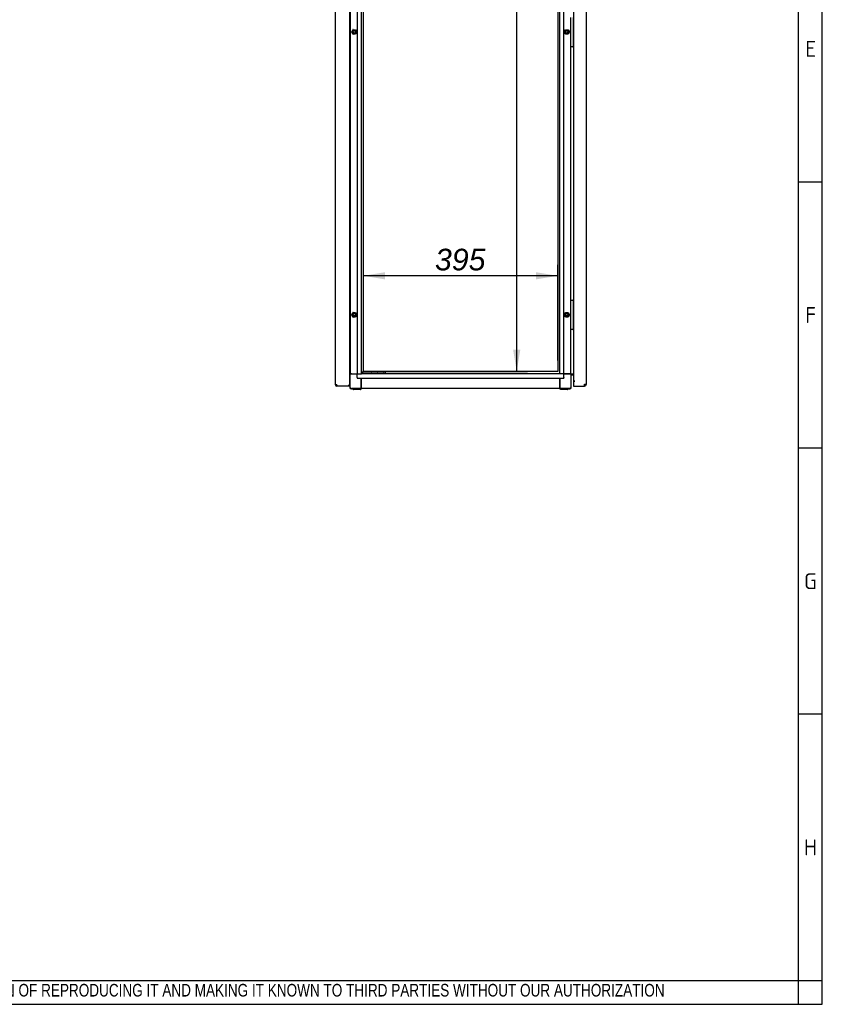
# Model space of a CAD drawing. Extents: x -15 to 412, y 11 to 308.
# Tile 7 of 10: x 310 to 412, y 11 to 136. Entities that reach past the tile are written whole.
import ezdxf
from ezdxf.lldxf.tags import DXFTag

# ---------------------------------------------------------------- set-up
doc = ezdxf.new("R2010")
doc.units = 0
doc.layers.get('0').update_dxf_attribs({"linetype": 'CONTINUOUS'})
for name, color, linetype in [('_TRANSLATION', 7, 'CONTINUOUS'), ('AE00198_03', 7, 'CONTINUOUS'), ('AE00219_00', 7, 'CONTINUOUS'), ('AE00219_03', 7, 'CONTINUOUS'), ('AE00368_00', 7, 'CONTINUOUS'), ('AE00500_10', 7, 'CONTINUOUS'), ('DEFAULT', 7, 'CONTINUOUS'), ('DV3__TRANSLATION', 7, 'CONTINUOUS'), ('F0000000_08', 7, 'CONTINUOUS'), ('F0000000_27', 7, 'CONTINUOUS'), ('F0000000_28', 7, 'CONTINUOUS'), ('M0000000_06', 7, 'CONTINUOUS'), ('M0000000_14', 7, 'CONTINUOUS'), ('M0000000_44', 7, 'CONTINUOUS'), ('M0000000_53', 7, 'CONTINUOUS'), ('M0000000_57', 7, 'CONTINUOUS')]:
    doc.layers.add(name, color=color, linetype=linetype)
doc.styles.add('SEACAD_ARIAL', font='arial.ttf')
doc.styles.add('SEACAD_ARIALI', font='ariali.ttf')
tags = doc.linetypes.add('CENTER2', pattern=[28.575, 19.05, -3.175, 3.175, -3.175]).pattern_tags.tags
tags[10:11] = [DXFTag(74, 4), DXFTag(75, 0), DXFTag(340, '0'), DXFTag(46, 0.0), DXFTag(50, 0.0), DXFTag(44, 0.0), DXFTag(45, 0.0)]
tags[8:9] = [DXFTag(74, 4), DXFTag(75, 0), DXFTag(340, '0'), DXFTag(46, 0.0), DXFTag(50, 0.0), DXFTag(44, 0.0), DXFTag(45, 0.0)]
tags[6:7] = [DXFTag(74, 4), DXFTag(75, 0), DXFTag(340, '0'), DXFTag(46, 0.0), DXFTag(50, 0.0), DXFTag(44, 0.0), DXFTag(45, 0.0)]
tags[4:5] = [DXFTag(74, 4), DXFTag(75, 0), DXFTag(340, '0'), DXFTag(46, 0.0), DXFTag(50, 0.0), DXFTag(44, 0.0), DXFTag(45, 0.0)]
doc.dimstyles.new('ISO', dxfattribs={"dimtxt": 2.75, "dimasz": 2.75, "dimexe": 1.375, "dimexo": 1.375, "dimgap": 0.6875, "dimtad": 1, "dimdec": 1, "dimlfac": 16, "dimtxsty": 'SEACAD_ARIAL', "dimblk1": '_SE_FILLED', "dimblk2": '_SE_FILLED', "dimsah": 1, "dimcen": 1.375, "dimazin": 3, "dimtfac": 0.7, "dimtdec": 3, "dimtmove": 0, "dimatfit": 3})

# ---------------------------------------------------------------- blocks, each defined once
blk = doc.blocks.new('SE2')
at = {"layer": 'AE00198_03', "color": 7, "linetype": 'CONTINUOUS'}
for p, q in [((380.43, 135.6), (380.46, 135.6)), ((380.46, 133.44), (380.43, 133.44)), ((380.43, 132.78), (380.46, 132.78)), ((380.46, 100.31), (380.43, 100.31)), ((380.43, 99.66), (380.46, 99.66)), ((380.46, 97.5), (380.43, 97.5)), ((380.43, 96.85), (380.46, 96.85))]:
    blk.add_line(p, q, dxfattribs=at)
at = {"layer": 'AE00219_00', "color": 7, "linetype": 'CONTINUOUS'}
for p, q in [((354.19, 91.11), (354.21, 91.09)), ((354.58, 91.09), (354.21, 91.09)), ((354.21, 91.09), (354.21, 91.08)), ((354.58, 91.09), (354.6, 91.11)), ((354.58, 91.08), (354.58, 91.09)), ((355.75, 91.11), (355.77, 91.09)), ((356.14, 91.09), (355.77, 91.09)), ((355.77, 91.09), (355.77, 91.08)), ((356.14, 91.09), (356.17, 91.11)), ((356.14, 91.08), (356.14, 91.09))]:
    blk.add_line(p, q, dxfattribs=at)
at = {"layer": 'AE00219_03', "color": 7, "linetype": 'CONTINUOUS'}
for p, q in [((350.19, 133.49), (350.19, 132.74)), ((350.21, 133.49), (350.19, 133.49)), ((350.19, 132.74), (350.21, 132.74)), ((350.19, 97.55), (350.19, 96.8)), ((350.21, 97.55), (350.19, 97.55)), ((350.19, 96.8), (350.21, 96.8))]:
    blk.add_line(p, q, dxfattribs=at)
at = {"layer": 'AE00368_00', "color": 7, "linetype": 'CONTINUOUS'}
for p, q in [((353.76, 91.11), (353.76, 91.08)), ((355.03, 91.08), (355.03, 91.11)), ((355.32, 91.11), (355.32, 91.08)), ((356.59, 91.11), (356.55, 91.11)), ((356.59, 91.08), (356.59, 91.11))]:
    blk.add_line(p, q, dxfattribs=at)
for centre, start, end in [((353.99, 91.07), 16.6015, 90), ((354.79, 91.07), 90, 163.3985), ((355.56, 91.07), 16.6015, 90), ((356.36, 91.07), 90, 163.3985)]:
    blk.add_arc(centre, 0.0438, start, end, dxfattribs=at)
at = {"layer": 'AE00500_10', "color": 7, "linetype": 'CONTINUOUS'}
for p, q in [((352.08, 135.63), (352.05, 135.63)), ((352.28, 134.52), (352.44, 134.81)), ((352.44, 134.22), (352.28, 134.52)), ((352.34, 134.52), (352.48, 134.75)), ((352.48, 134.28), (352.34, 134.52)), ((352.45, 134.81), (352.78, 134.81)), ((352.78, 134.22), (352.45, 134.22)), ((352.48, 134.75), (352.75, 134.75)), ((352.75, 134.28), (352.48, 134.28)), ((352.75, 134.75), (352.88, 134.52)), ((352.88, 134.52), (352.75, 134.28)), ((352.78, 134.81), (352.95, 134.52)), ((352.95, 134.52), (352.78, 134.22)), ((379.28, 134.52), (379.44, 134.81)), ((379.44, 134.22), (379.28, 134.52)), ((379.34, 134.52), (379.48, 134.75)), ((379.48, 134.28), (379.34, 134.52)), ((379.45, 134.81), (379.78, 134.81)), ((379.78, 134.22), (379.45, 134.22)), ((379.48, 134.75), (379.75, 134.75)), ((379.75, 134.28), (379.48, 134.28)), ((379.75, 134.75), (379.88, 134.52)), ((379.88, 134.52), (379.75, 134.28)), ((379.78, 134.81), (379.95, 134.52)), ((379.95, 134.52), (379.78, 134.22)), ((352.05, 133.4), (352.08, 133.4)), ((352.08, 132.82), (352.05, 132.82)), ((352.05, 100.28), (352.08, 100.28)), ((352.08, 99.69), (352.05, 99.69)), ((352.28, 98.58), (352.44, 98.87)), ((352.45, 98.87), (352.78, 98.87)), ((352.78, 98.87), (352.95, 98.58)), ((379.28, 98.58), (379.44, 98.87)), ((379.45, 98.87), (379.78, 98.87)), ((379.78, 98.87), (379.95, 98.58)), ((352.44, 98.29), (352.28, 98.58)), ((352.34, 98.58), (352.48, 98.81)), ((352.48, 98.35), (352.34, 98.58)), ((352.78, 98.29), (352.45, 98.29)), ((352.48, 98.81), (352.75, 98.81)), ((352.75, 98.35), (352.48, 98.35)), ((352.75, 98.81), (352.88, 98.58)), ((352.88, 98.58), (352.75, 98.35)), ((352.95, 98.58), (352.78, 98.29)), ((379.44, 98.29), (379.28, 98.58)), ((379.34, 98.58), (379.48, 98.81)), ((379.48, 98.35), (379.34, 98.58)), ((379.78, 98.29), (379.45, 98.29)), ((379.48, 98.81), (379.75, 98.81)), ((379.75, 98.35), (379.48, 98.35)), ((379.75, 98.81), (379.88, 98.58)), ((379.88, 98.58), (379.75, 98.35)), ((379.95, 98.58), (379.78, 98.29)), ((352.05, 97.47), (352.08, 97.47)), ((352.08, 96.88), (352.05, 96.88))]:
    blk.add_line(p, q, dxfattribs=at)
for centre in [(352.61, 134.52), (379.61, 134.52), (352.61, 98.58), (379.61, 98.58)]:
    blk.add_circle(centre, 0.154, dxfattribs=at)
for centre, radius, start, end in [((352.28, 134.52), 0.00313, 150, 210), ((352.61, 134.52), 0.188, 75, 15), ((352.45, 134.81), 0.00312, 90, 150), ((352.45, 134.23), 0.00312, 210, 270), ((352.78, 134.81), 0.00312, 30, 90), ((352.78, 134.23), 0.00312, 270, 330), ((352.95, 134.52), 0.00312, 330, 30), ((379.28, 134.52), 0.00312, 150, 210), ((379.61, 134.52), 0.188, 75, 15), ((379.45, 134.81), 0.00312, 90, 150), ((379.45, 134.23), 0.00312, 210, 270), ((379.78, 134.81), 0.00312, 30, 90), ((379.78, 134.23), 0.00312, 270, 330), ((379.95, 134.52), 0.00313, 330, 30), ((352.45, 98.87), 0.00313, 90, 150), ((352.78, 98.87), 0.00312, 30, 90), ((379.45, 98.87), 0.00313, 90, 150), ((379.78, 98.87), 0.00312, 30, 90), ((352.28, 98.58), 0.00313, 150, 210), ((352.61, 98.58), 0.188, 75, 15), ((352.45, 98.29), 0.00312, 210, 270), ((352.78, 98.29), 0.00313, 270, 330), ((352.95, 98.58), 0.00313, 330, 30), ((379.28, 98.58), 0.00312, 150, 210), ((379.61, 98.58), 0.188, 75, 15), ((379.45, 98.29), 0.00312, 210, 270), ((379.78, 98.29), 0.00312, 270, 330), ((379.95, 98.58), 0.00312, 330, 30)]:
    blk.add_arc(centre, radius, start, end, dxfattribs=at)
at = {"layer": 'DV3__TRANSLATION', "color": 7, "linetype": 'CENTER2'}
for p, q in [((353.77, 91.39), (353.77, 212.02)), ((378.46, 212.02), (378.46, 91.39)), ((378.46, 91.39), (353.77, 91.39))]:
    blk.add_line(p, q, dxfattribs=at)
at = {"layer": 'F0000000_08', "color": 7, "linetype": 'CONTINUOUS'}
for p, q in [((380.14, 132.67), (380.14, 136.36)), ((380.43, 136.36), (380.43, 132.67)), ((380.21, 132.64), (380.18, 132.64)), ((380.36, 132.64), (380.21, 132.64)), ((380.39, 132.64), (380.36, 132.64)), ((380.4, 132.64), (380.39, 132.64)), ((380.46, 132.68), (380.44, 132.65)), ((380.14, 96.74), (380.14, 100.42)), ((380.18, 100.45), (380.21, 100.45)), ((380.21, 100.45), (380.36, 100.45)), ((380.36, 100.45), (380.39, 100.45)), ((380.39, 100.45), (380.4, 100.45)), ((380.41, 100.45), (380.4, 100.45)), ((380.43, 100.42), (380.43, 96.74)), ((380.44, 100.44), (380.46, 100.41)), ((380.21, 96.7), (380.18, 96.7)), ((380.36, 96.7), (380.21, 96.7)), ((380.39, 96.7), (380.36, 96.7)), ((380.4, 96.7), (380.39, 96.7)), ((380.46, 96.75), (380.44, 96.72))]:
    blk.add_line(p, q, dxfattribs=at)
for centre, radius, start, end in [((380.18, 132.67), 0.0312, 180, 270), ((380.39, 132.67), 0.0312, 270, 0), ((380.41, 132.67), 0.0313, 270, 323.1301), ((380.18, 100.42), 0.0313, 90, 180), ((380.39, 100.42), 0.0313, 0, 90), ((380.41, 100.42), 0.0313, 36.8699, 90), ((380.18, 96.74), 0.0313, 180, 270), ((380.39, 96.74), 0.0313, 270, 0), ((380.41, 96.74), 0.0312, 270, 323.1301)]:
    blk.add_arc(centre, radius, start, end, dxfattribs=at)
at = {"layer": 'F0000000_27', "color": 7, "linetype": 'CONTINUOUS'}
for p, q in [((350.21, 89.69), (350.21, 213.72)), ((352.05, 89.61), (352.05, 213.8)), ((350.38, 89.69), (350.21, 89.69)), ((351.96, 89.52), (350.38, 89.52)), ((350.38, 89.52), (350.38, 89.52)), ((351.96, 89.61), (351.88, 89.69)), ((351.96, 89.61), (351.88, 89.69)), ((351.96, 89.52), (351.96, 89.61)), ((352.05, 89.61), (351.96, 89.61)), ((352.05, 89.61), (351.96, 89.61)), ((352.05, 89.52), (351.96, 89.52)), ((352.05, 89.52), (352.05, 89.61))]:
    blk.add_line(p, q, dxfattribs=at)
for centre, radius, start, end in [((350.38, 89.69), 0.175, 180, 270), ((361.26, 89.68), 10.87, 179.9482, 180.8703)]:
    blk.add_arc(centre, radius, start, end, dxfattribs=at)
at = {"layer": 'F0000000_28', "color": 7, "linetype": 'CONTINUOUS'}
for p, q in [((380.46, 213.27), (380.46, 90.14)), ((382.11, 89.77), (382.11, 213.64)), ((380.62, 90.14), (380.46, 90.14)), ((380.46, 90.14), (380.46, 89.77)), ((380.61, 90.14), (380.46, 90.14)), ((380.61, 90.14), (380.62, 90.14)), ((380.62, 90.14), (380.62, 90.14)), ((380.46, 89.77), (380.46, 89.52)), ((380.46, 89.52), (381.86, 89.52)), ((381.86, 89.77), (382.11, 89.77)), ((381.86, 89.52), (381.86, 89.52))]:
    blk.add_line(p, q, dxfattribs=at)
for centre, radius, start, end in [((359.67, 89.75), 22.19, 359.3908, 0.0363), ((381.86, 89.77), 0.25, 270.0021, 359.9979)]:
    blk.add_arc(centre, radius, start, end, dxfattribs=at)
at = {"layer": 'M0000000_06', "color": 7, "linetype": 'CONTINUOUS'}
for p, q in [((352.24, 91.08), (352.05, 91.08)), ((352.24, 91.02), (352.05, 91.02)), ((352.08, 89.36), (352.08, 91.02)), ((352.24, 91.08), (352.99, 91.08)), ((352.99, 91.02), (352.24, 91.02)), ((353.49, 89.36), (353.49, 90.52)), ((353.55, 89.36), (353.55, 90.52)), ((378.68, 90.52), (378.68, 89.36)), ((378.74, 90.52), (378.74, 89.36)), ((379.99, 91.08), (379.24, 91.08)), ((379.99, 91.02), (379.24, 91.02)), ((380.19, 91.08), (379.99, 91.08)), ((380.19, 91.02), (379.99, 91.02)), ((380.14, 91.02), (380.14, 89.36)), ((380.19, 91.02), (380.19, 91.08)), ((380.19, 89.36), (380.19, 91.02)), ((352.04, 89.61), (352.04, 89.61)), ((352.04, 89.52), (352.04, 89.36)), ((353.49, 89.2), (352.24, 89.2)), ((352.24, 89.16), (352.49, 89.16)), ((352.49, 89.1), (352.49, 89.2)), ((352.61, 89.08), (352.5, 89.08)), ((353.3, 89.08), (352.61, 89.08)), ((353.41, 89.08), (353.3, 89.08)), ((353.43, 89.1), (353.43, 89.2)), ((353.43, 89.16), (353.49, 89.16)), ((353.49, 89.16), (353.49, 89.36)), ((353.49, 89.16), (353.55, 89.16)), ((353.55, 89.16), (353.55, 89.36)), ((378.68, 89.36), (378.68, 89.16)), ((378.74, 89.16), (378.68, 89.16)), ((378.74, 89.36), (378.74, 89.16)), ((379.99, 89.2), (378.74, 89.2)), ((378.74, 89.16), (378.8, 89.16)), ((378.8, 89.1), (378.8, 89.2)), ((378.93, 89.08), (378.82, 89.08)), ((379.61, 89.08), (378.93, 89.08)), ((379.72, 89.08), (379.61, 89.08)), ((379.74, 89.1), (379.74, 89.2)), ((379.74, 89.16), (379.99, 89.16))]:
    blk.add_line(p, q, dxfattribs=at)
for centre, radius, start, end in [((352.24, 89.36), 0.203, 180, 270), ((352.24, 89.36), 0.156, 180, 270), ((352.5, 89.1), 0.0156, 180, 270), ((353.41, 89.1), 0.0156, 270, 0), ((378.82, 89.1), 0.0156, 180, 270), ((379.72, 89.1), 0.0156, 270, 0), ((379.99, 89.36), 0.156, 270, 0), ((379.99, 89.36), 0.203, 270, 0)]:
    blk.add_arc(centre, radius, start, end, dxfattribs=at)
at = {"layer": 'M0000000_14', "color": 7, "linetype": 'CONTINUOUS'}
for p, q in [((352.08, 212.33), (352.08, 91.08)), ((352.99, 212.33), (352.99, 91.08)), ((353.55, 91.08), (353.55, 212.33)), ((378.68, 212.33), (378.68, 91.08)), ((379.24, 91.08), (379.24, 212.33)), ((380.14, 100.42), (380.14, 132.67)), ((380.14, 91.08), (380.14, 96.74)), ((353.07, 91.08), (352.99, 91.08)), ((353.07, 91.08), (353.32, 91.08)), ((353.32, 91.08), (353.55, 91.08)), ((378.91, 91.08), (378.68, 91.08)), ((379.16, 91.08), (378.91, 91.08)), ((379.16, 91.08), (379.24, 91.08)), ((380.19, 91.08), (380.23, 91.08)), ((380.23, 91.08), (380.46, 91.08))]:
    blk.add_line(p, q, dxfattribs=at)
at = {"layer": 'M0000000_44', "color": 7, "linetype": 'CONTINUOUS'}
for p, q in [((352.99, 90.85), (352.99, 91.08)), ((352.99, 90.6), (352.99, 90.85)), ((352.99, 90.6), (352.99, 90.52)), ((352.99, 90.52), (379.24, 90.52)), ((378.68, 91.08), (353.55, 91.08)), ((379.24, 90.85), (379.24, 91.08)), ((379.24, 90.6), (379.24, 90.85)), ((379.24, 90.6), (379.24, 90.52)), ((378.68, 89.2), (353.55, 89.2))]:
    blk.add_line(p, q, dxfattribs=at)
at = {"layer": 'M0000000_53', "color": 7, "linetype": 'CONTINUOUS'}
for p, q in [((380.27, 91), (380.19, 91)), ((380.27, 91), (380.27, 91.08)), ((380.27, 91), (380.46, 91)), ((380.46, 91), (380.27, 91)), ((380.27, 90.92), (380.27, 91)), ((380.46, 90.92), (380.27, 90.92))]:
    blk.add_line(p, q, dxfattribs=at)
for radius, end in [(0.2, 112.9934), (0.125, 128.6822)]:
    blk.add_arc((380.27, 90.8), radius, 90, end, dxfattribs=at)
at = {"layer": 'M0000000_57', "color": 7, "linetype": 'CONTINUOUS'}
for p, q in [((353.68, 91.3), (353.55, 91.3)), ((353.64, 91.27), (353.64, 91.14)), ((353.65, 91.11), (353.68, 91.11)), ((353.96, 91.3), (353.68, 91.3)), ((353.68, 91.11), (353.96, 91.11)), ((356.27, 91.3), (353.96, 91.3)), ((353.96, 91.11), (356.27, 91.11)), ((356.55, 91.3), (356.27, 91.3)), ((356.27, 91.11), (356.55, 91.11)), ((356.58, 91.14), (356.58, 91.27)), ((356.58, 91.11), (356.58, 91.14))]:
    blk.add_line(p, q, dxfattribs=at)
for centre, start, end in [((353.68, 91.27), 90, 180), ((353.68, 91.14), 180, 270), ((356.55, 91.27), 0, 90), ((356.55, 91.14), 270, 0)]:
    blk.add_arc(centre, 0.0313, start, end, dxfattribs=at)
blk = doc.blocks.new('DMBLK161')
at = {"layer": '_TRANSLATION', "linetype": 'CONTINUOUS'}
for points in [[(373.71, 209.27), (373.26, 212.02), (372.8, 209.27)], [(373.71, 94.14), (372.8, 94.14), (373.26, 91.39)]]:
    blk.add_hatch(color=7, dxfattribs=at).paths.add_polyline_path(points)
at = {"layer": '_TRANSLATION', "color": 7, "linetype": 'CONTINUOUS'}
for p, q in [((373.26, 91.39), (373.26, 212.02)), ((355.14, 91.39), (374.63, 91.39))]:
    blk.add_line(p, q, dxfattribs=at)
at = {"layer": '_TRANSLATION', "color": 7, "linetype": 'CONTINUOUS', "style": 'SEACAD_ARIALI'}
blk.add_text('1930', height=2.75, rotation=90, dxfattribs=at).set_placement((372.57, 145.37))
blk = doc.blocks.new('_SE_FILLED')
at = {"color": 0}
blk.add_line((0, 0), (-1, 0), dxfattribs=at)
blk.add_solid([(0, 0), (-1, -0.1665), (-1, 0.1665), (0, 0)], dxfattribs=at)
blk = doc.blocks.new('DMBLK162')
at = {"layer": '_TRANSLATION', "linetype": 'CONTINUOUS'}
for points in [[(356.52, 103.99), (353.77, 103.53), (356.52, 103.08)], [(375.71, 103.99), (375.71, 103.08), (378.46, 103.53)]]:
    blk.add_hatch(color=7, dxfattribs=at).paths.add_polyline_path(points)
at = {"layer": '_TRANSLATION', "color": 7, "linetype": 'CONTINUOUS'}
for p, q in [((353.77, 92.77), (353.77, 104.91)), ((378.46, 92.77), (378.46, 104.91)), ((378.46, 103.53), (353.77, 103.53))]:
    blk.add_line(p, q, dxfattribs=at)
at = {"layer": '_TRANSLATION', "color": 7, "linetype": 'CONTINUOUS', "style": 'SEACAD_ARIALI'}
blk.add_text('395', height=2.75, dxfattribs=at).set_placement((362.87, 104.22))

msp = doc.modelspace()

# ---------------------------------------------------------------- linework, layer by layer
at = {"color": 7, "linetype": 'CONTINUOUS'}
for p, q in [((412.092, 10.9591), (412.092, 287.5885)), ((412.092, 115.4523), (409.0633, 115.4523)), ((412.092, 81.6309), (409.0633, 81.6309)), ((412.092, 47.8094), (409.0633, 47.8094)), ((6.2345, 10.9591), (412.092, 10.9591))]:
    msp.add_line(p, q, dxfattribs=at)
at = {"layer": 'DEFAULT', "color": 7, "linetype": 'CONTINUOUS'}
for p, q in [((409.0633, 10.9591), (409.0633, 287.5885)), ((6.2345, 13.9879), (412.092, 13.9879))]:
    msp.add_line(p, q, dxfattribs=at)

# ---------------------------------------------------------------- block references
at = {"layer": '_TRANSLATION'}
msp.add_blockref('SE2', (0, 0), dxfattribs=at)

# ---------------------------------------------------------------- texts
for s, insert, char_height, width, attachment_point in [('{\\fSolid Edge ANSI|b0||i0||c0|p34;\\C7;\\H2.019192;\\W1.;E}', (410.614, 131.3592), 2.019192, 2.3978, 8), ('{\\fSolid Edge ANSI|b0||i0||c0|p34;\\C7;\\H2.019192;\\W1.;F}', (410.6121, 97.5377), 2.019192, 2.271601, 8), ('{\\fSolid Edge ANSI|b0||i0||c0|p34;\\C7;\\H2.019192;\\W1.;G}', (410.5863, 63.7163), 2.019192, 2.5871, 8), ('{\\fSolid Edge ANSI|b0||i0||c0|p34;\\C7;\\H2.019192;\\W1.;H}', (410.5882, 29.8948), 2.019192, 2.713299, 8), ('{\\fArial Narrow|b0||i0||c0|p34;\\C7;\\H1.6;\\W0.94;IN ACCORDANCE WITH THE LAW, WE RESERVE THE OWNERSHIP OF THIS DESIGN WITH THE PROHIBITION OF REPRODUCING IT AND MAKING IT KNOWN TO THIRD PARTIES WITHOUT OUR AUTHORIZATION}', (219.6882, 11.6523), 1.6, 181.995713, 7)]:
    msp.add_mtext(s, dxfattribs=dict(insert=insert, char_height=char_height, width=width, attachment_point=attachment_point))

# ---------------------------------------------------------------- dimensions: what is measured, and where the dimension line sits
at = {"layer": '_TRANSLATION', "color": 7, "linetype": 'CONTINUOUS'}
dim = msp.add_linear_dim(base=(373.2564, 212.0171), p1=(353.77, 91.3921), p2=(378.4575, 212.0171), angle=90, text='\\A1;<>', dimstyle='ISO', dxfattribs=at)
dim.commit()
dim.dimension.update_dxf_attribs({"geometry": 'DMBLK161', "text_midpoint": (373.2564, 149.6462), "dimtype": 160})
dim = msp.add_linear_dim(base=(353.77, 103.5343), p1=(378.4575, 91.3921), p2=(353.77, 91.3921), text='\\A1;<>', dimstyle='ISO', dxfattribs=at)
dim.commit()
dim.dimension.update_dxf_attribs({"geometry": 'DMBLK162', "text_midpoint": (366.1137, 103.5343), "dimtype": 160})

doc.saveas('drawing.dxf')
